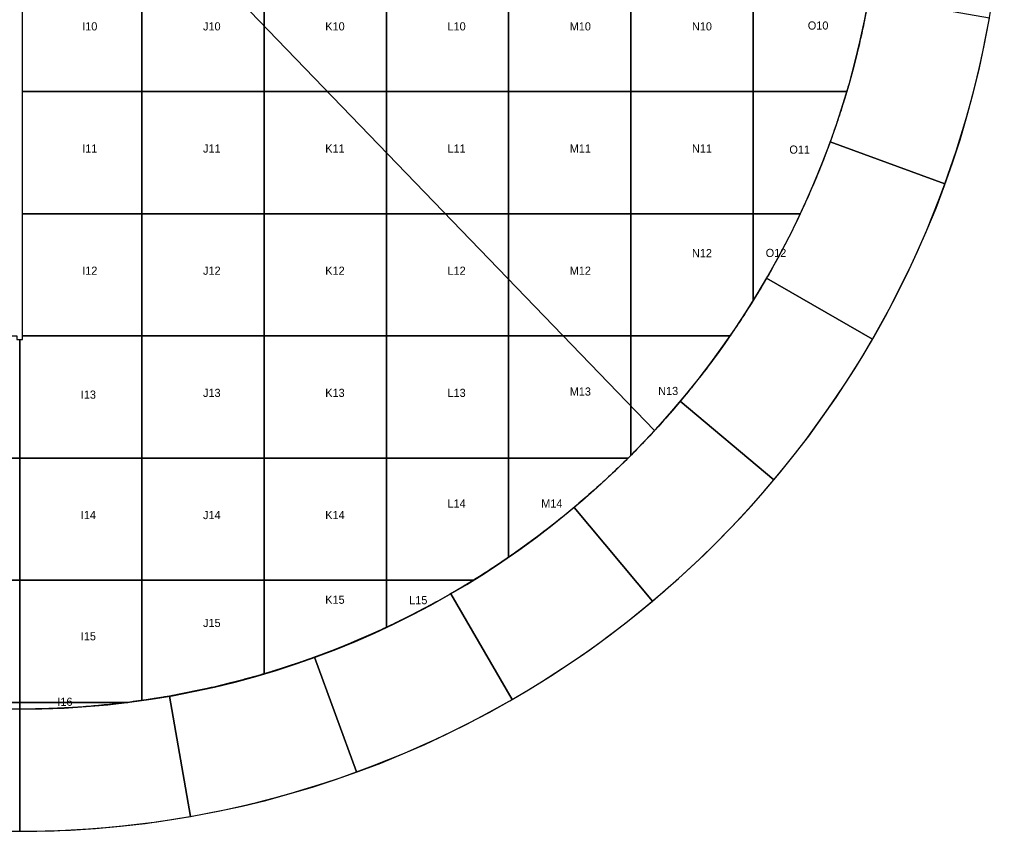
# Model space of a CAD drawing. Header units: millimetres. Extents: x -7250 to 7250, y -7250 to 7250.
# Tile 8 of 15: x 0 to 7250, y -7250 to -1271. Entities that reach past the tile are written whole.
import ezdxf

# ---------------------------------------------------------------- set-up
doc = ezdxf.new("R2010")
doc.units = ezdxf.units.MM
for name, color, linetype in [('CUT', 1, 'Continuous'), ('ID', 3, 'Continuous'), ('QIBLA', 5, 'Continuous')]:
    doc.layers.add(name, color=color, linetype=linetype)

msp = doc.modelspace()

# ---------------------------------------------------------------- linework, layer by layer
at = {"layer": 'CUT'}
for points in [[(900, -900), (900, -1800), (20, -1800), (20, -900), (900, -900)], [(900, -900), (1800, -900), (1800, -1800), (900, -1800), (900, -900)], [(1800, -900), (2700, -900), (2700, -1800), (1800, -1800), (1800, -900)], [(2700, -900), (3600, -900), (3600, -1800), (2700, -1800), (2700, -900)], [(3600, -900), (4500, -900), (4500, -1800), (3600, -1800), (3600, -900)], [(4500, -900), (5400, -900), (5400, -1800), (4500, -1800), (4500, -900)], [(6253.5, -1102.7), (6233.3, -1211.6), (6211.2, -1320.2), (6187.2, -1428.4), (6161.4, -1536.2), (6133.6, -1643.5), (6104, -1750.3), (6072.5, -1856.6), (6039.2, -1962.3), (6004, -2067.4), (5967, -2171.8), (6812.8, -2479.6), (6855, -2360.4), (6895.2, -2240.4), (6933.2, -2119.7), (6969.1, -1998.4), (7003, -1876.4), (7034.6, -1753.9), (7064.2, -1630.9), (7091.6, -1507.4), (7116.8, -1383.4), (7139.9, -1258.9), (6253.5, -1102.7)], [(900, -1800), (900, -2700), (20, -2700), (20, -1800), (900, -1800)], [(900, -1800), (1800, -1800), (1800, -2700), (900, -2700), (900, -1800)], [(1800, -1800), (2700, -1800), (2700, -2700), (1800, -2700), (1800, -1800)], [(2700, -1800), (3600, -1800), (3600, -2700), (2700, -2700), (2700, -1800)], [(3600, -1800), (4500, -1800), (4500, -2700), (3600, -2700), (3600, -1800)], [(4500, -1800), (5400, -1800), (5400, -2700), (4500, -2700), (4500, -1800)], [(5400, -1800), (6089.5, -1800), (6087.8, -1806), (6082.2, -1824.7), (6076.6, -1843.3), (6070.9, -1861.9), (6065.1, -1880.6), (6059.3, -1899.2), (6053.5, -1917.7), (6047.6, -1936.3), (6041.6, -1954.8), (6035.6, -1973.4), (6029.5, -1991.9), (6023.4, -2010.4), (6017.2, -2028.8), (6010.9, -2047.3), (6004.6, -2065.7), (5998.2, -2084.1), (5991.8, -2102.5), (5985.3, -2120.9), (5978.8, -2139.3), (5972.2, -2157.6), (5965.6, -2175.9), (5958.9, -2194.2), (5952.1, -2212.5), (5945.3, -2230.7), (5938.4, -2248.9), (5931.5, -2267.1), (5924.5, -2285.3), (5917.5, -2303.5), (5910.4, -2321.6), (5903.2, -2339.8), (5896, -2357.9), (5888.8, -2375.9), (5881.4, -2394), (5874.1, -2412), (5866.6, -2430), (5859.2, -2448), (5851.6, -2466), (5844, -2483.9), (5836.4, -2501.8), (5828.7, -2519.7), (5820.9, -2537.6), (5813.1, -2555.5), (5805.2, -2573.3), (5797.3, -2591.1), (5789.3, -2608.9), (5781.3, -2626.6), (5773.2, -2644.3), (5765.1, -2662), (5756.9, -2679.7), (5748.6, -2697.4), (5747.4, -2700), (5400, -2700), (5400, -1800)], [(5967, -2171.8), (5928.2, -2275.6), (5887.6, -2378.8), (5845.2, -2481.1), (5801, -2582.8), (5755.1, -2683.6), (5707.3, -2783.7), (5657.9, -2882.8), (5606.7, -2981.1), (5553.8, -3078.5), (5499.3, -3175), (6278.7, -3625), (6341, -3514.9), (6401.4, -3403.7), (6459.8, -3291.4), (6516.3, -3178.2), (6570.7, -3064), (6623.2, -2948.8), (6673.7, -2832.8), (6722.1, -2715.9), (6768.5, -2598.2), (6812.8, -2479.6), (5967, -2171.8)], [(900, -2700), (900, -3600), (20, -3600), (20, -2700), (900, -2700)], [(900, -2700), (1800, -2700), (1800, -3600), (900, -3600), (900, -2700)], [(1800, -2700), (2700, -2700), (2700, -3600), (1800, -3600), (1800, -2700)], [(2700, -2700), (3600, -2700), (3600, -3600), (2700, -3600), (2700, -2700)], [(3600, -2700), (4500, -2700), (4500, -3600), (3600, -3600), (3600, -2700)], [(4500, -2700), (5400, -2700), (5400, -3341), (5395.9, -3347.7), (5385.6, -3364.3), (5375.2, -3380.8), (5364.8, -3397.2), (5354.4, -3413.7), (5343.9, -3430.1), (5333.3, -3446.5), (5322.7, -3462.8), (5312.1, -3479.1), (5301.4, -3495.4), (5290.6, -3511.7), (5279.8, -3527.9), (5269, -3544.1), (5258.1, -3560.2), (5247.1, -3576.3), (5236.1, -3592.4), (5230.9, -3600), (4500, -3600), (4500, -2700)], [(5747.4, -2700), (5740.3, -2715), (5732, -2732.6), (5723.6, -2750.1), (5715.1, -2767.7), (5706.6, -2785.2), (5698, -2802.7), (5689.4, -2820.2), (5680.7, -2837.6), (5672, -2855), (5663.2, -2872.4), (5654.3, -2889.8), (5645.5, -2907.1), (5636.5, -2924.4), (5627.5, -2941.7), (5618.5, -2959), (5609.4, -2976.2), (5600.2, -2993.4), (5591, -3010.5), (5581.7, -3027.7), (5572.4, -3044.8), (5563, -3061.9), (5553.6, -3078.9), (5544.2, -3095.9), (5534.6, -3112.9), (5525.1, -3129.9), (5515.4, -3146.8), (5505.7, -3163.7), (5496, -3180.6), (5486.2, -3197.5), (5476.4, -3214.3), (5466.5, -3231.1), (5456.6, -3247.8), (5446.6, -3264.6), (5436.5, -3281.2), (5426.4, -3297.9), (5416.3, -3314.5), (5406.1, -3331.1), (5400, -3341), (5400, -2700), (5747.4, -2700)], [(5499.3, -3175), (5443, -3270.5), (5385.1, -3365), (5325.6, -3458.5), (5264.4, -3550.9), (5201.6, -3642.2), (5137.3, -3732.4), (5071.3, -3821.5), (5003.9, -3909.5), (4934.9, -3996.2), (4864.4, -4081.7), (5553.8, -4660.2), (5634.3, -4562.6), (5713.1, -4463.5), (5790.1, -4363.2), (5865.4, -4261.4), (5938.9, -4158.4), (6010.5, -4054.1), (6080.4, -3948.6), (6148.3, -3841.9), (6214.5, -3734), (6278.7, -3625), (5499.3, -3175)], [(-900, -3600), (-20, -3600), (-20, -3626), (0, -3626), (0, -4500), (-900, -4500), (-900, -3600)], [(0, -3626), (20, -3626), (20, -3600), (900, -3600), (900, -4500), (0, -4500), (0, -3626)], [(900, -3600), (1800, -3600), (1800, -4500), (900, -4500), (900, -3600)], [(1800, -3600), (2700, -3600), (2700, -4500), (1800, -4500), (1800, -3600)], [(2700, -3600), (3600, -3600), (3600, -4500), (2700, -4500), (2700, -3600)], [(3600, -3600), (4500, -3600), (4500, -4480.2), (4490.1, -4490.1), (4480.2, -4500), (3600, -4500), (3600, -3600)], [(5230.9, -3600), (5225.1, -3608.4), (5214, -3624.5), (5202.9, -3640.4), (5191.7, -3656.4), (5180.4, -3672.3), (5169.1, -3688.2), (5157.8, -3704), (5146.4, -3719.8), (5135, -3735.6), (5123.5, -3751.3), (5111.9, -3767), (5100.4, -3782.7), (5088.7, -3798.3), (5077.1, -3813.9), (5065.3, -3829.5), (5053.6, -3845), (5041.7, -3860.5), (5029.9, -3875.9), (5018, -3891.3), (5006, -3906.7), (4994, -3922.1), (4981.9, -3937.4), (4969.8, -3952.6), (4957.7, -3967.9), (4945.5, -3983), (4933.2, -3998.2), (4921, -4013.3), (4908.6, -4028.4), (4896.2, -4043.4), (4883.8, -4058.4), (4871.3, -4073.4), (4858.8, -4088.3), (4846.2, -4103.2), (4833.6, -4118.1), (4821, -4132.9), (4808.3, -4147.6), (4795.5, -4162.4), (4782.7, -4177.1), (4769.9, -4191.7), (4757, -4206.3), (4744.1, -4220.9), (4731.1, -4235.4), (4718.1, -4249.9), (4705, -4264.4), (4691.9, -4278.8), (4678.8, -4293.2), (4665.6, -4307.5), (4652.4, -4321.8), (4639.1, -4336.1), (4625.7, -4350.3), (4612.4, -4364.5), (4599, -4378.6), (4585.5, -4392.7), (4572, -4406.7), (4558.5, -4420.7), (4544.9, -4434.7), (4531.3, -4448.6), (4517.6, -4462.5), (4503.9, -4476.3), (4500, -4480.2), (4500, -3600), (5230.9, -3600)], [(4864.4, -4081.7), (4792.4, -4166), (4719, -4249), (4644.1, -4330.7), (4567.8, -4411.1), (4490.1, -4490.1), (4411.1, -4567.8), (4330.7, -4644.1), (4249, -4719), (4166, -4792.4), (4081.7, -4864.4), (4660.2, -5553.8), (4756.4, -5471.6), (4851.2, -5387.8), (4944.5, -5302.3), (5036.3, -5215.2), (5126.5, -5126.5), (5215.2, -5036.3), (5302.3, -4944.5), (5387.8, -4851.2), (5471.6, -4756.4), (5553.8, -4660.2), (4864.4, -4081.7)], [(-900, -4500), (0, -4500), (0, -5400), (-900, -5400), (-900, -4500)], [(0, -4500), (900, -4500), (900, -5400), (0, -5400), (0, -4500)], [(900, -4500), (1800, -4500), (1800, -5400), (900, -5400), (900, -4500)], [(1800, -4500), (2700, -4500), (2700, -5400), (1800, -5400), (1800, -4500)], [(2700, -4500), (3600, -4500), (3600, -5230.9), (3592.4, -5236.1), (3576.3, -5247.1), (3560.2, -5258.1), (3544.1, -5269), (3527.9, -5279.8), (3511.7, -5290.6), (3495.4, -5301.4), (3479.1, -5312.1), (3462.8, -5322.7), (3446.5, -5333.3), (3430.1, -5343.9), (3413.7, -5354.4), (3397.2, -5364.8), (3380.8, -5375.2), (3364.3, -5385.6), (3347.7, -5395.9), (3341, -5400), (2700, -5400), (2700, -4500)], [(4480.2, -4500), (4476.3, -4503.9), (4462.5, -4517.6), (4448.6, -4531.3), (4434.7, -4544.9), (4420.7, -4558.5), (4406.7, -4572), (4392.7, -4585.5), (4378.6, -4599), (4364.5, -4612.4), (4350.3, -4625.7), (4336.1, -4639.1), (4321.8, -4652.4), (4307.5, -4665.6), (4293.2, -4678.8), (4278.8, -4691.9), (4264.4, -4705), (4249.9, -4718.1), (4235.4, -4731.1), (4220.9, -4744.1), (4206.3, -4757), (4191.7, -4769.9), (4177.1, -4782.7), (4162.4, -4795.5), (4147.6, -4808.3), (4132.9, -4821), (4118.1, -4833.6), (4103.2, -4846.2), (4088.3, -4858.8), (4073.4, -4871.3), (4058.4, -4883.8), (4043.4, -4896.2), (4028.4, -4908.6), (4013.3, -4921), (3998.2, -4933.2), (3983, -4945.5), (3967.9, -4957.7), (3952.6, -4969.8), (3937.4, -4981.9), (3922.1, -4994), (3906.7, -5006), (3891.3, -5018), (3875.9, -5029.9), (3860.5, -5041.7), (3845, -5053.6), (3829.5, -5065.3), (3813.9, -5077.1), (3798.3, -5088.7), (3782.7, -5100.4), (3767, -5111.9), (3751.3, -5123.5), (3735.6, -5135), (3719.8, -5146.4), (3704, -5157.8), (3688.2, -5169.1), (3672.3, -5180.4), (3656.4, -5191.7), (3640.4, -5202.9), (3624.5, -5214), (3608.4, -5225.1), (3600, -5230.9), (3600, -4500), (4480.2, -4500)], [(4081.7, -4864.4), (3996.2, -4934.9), (3909.5, -5003.9), (3821.5, -5071.3), (3732.4, -5137.3), (3642.2, -5201.6), (3550.9, -5264.4), (3458.5, -5325.6), (3365, -5385.1), (3270.5, -5443), (3175, -5499.3), (3625, -6278.7), (3734, -6214.5), (3841.9, -6148.3), (3948.6, -6080.4), (4054.1, -6010.5), (4158.4, -5938.9), (4261.4, -5865.4), (4363.2, -5790.1), (4463.5, -5713.1), (4562.6, -5634.3), (4660.2, -5553.8), (4081.7, -4864.4)], [(0, -5400), (0, -6300), (-795.3, -6300), (-796.6, -6299.8), (-816, -6297.4), (-835.3, -6294.8), (-854.6, -6292.2), (-873.9, -6289.6), (-893.2, -6286.9), (-900, -6285.9), (-900, -5400), (0, -5400)], [(0, -5400), (900, -5400), (900, -6285.9), (893.2, -6286.9), (873.9, -6289.6), (854.6, -6292.2), (835.3, -6294.8), (816, -6297.4), (796.6, -6299.8), (795.3, -6300), (0, -6300), (0, -5400)], [(1800, -5400), (1800, -6089.5), (1787.3, -6093.3), (1768.6, -6098.7), (1749.9, -6104.1), (1731.1, -6109.5), (1712.4, -6114.8), (1693.6, -6120), (1674.8, -6125.1), (1656, -6130.3), (1637.2, -6135.3), (1618.4, -6140.3), (1599.6, -6145.2), (1580.7, -6150.1), (1561.8, -6154.9), (1542.9, -6159.7), (1524, -6164.4), (1505.1, -6169), (1486.2, -6173.6), (1467.2, -6178.2), (1448.3, -6182.6), (1429.3, -6187.1), (1410.3, -6191.4), (1391.3, -6195.7), (1372.3, -6199.9), (1353.3, -6204.1), (1334.2, -6208.3), (1315.2, -6212.3), (1296.1, -6216.3), (1277, -6220.3), (1257.9, -6224.2), (1238.8, -6228), (1219.7, -6231.8), (1200.6, -6235.5), (1181.5, -6239.1), (1162.3, -6242.7), (1143.1, -6246.3), (1124, -6249.7), (1104.8, -6253.2), (1085.6, -6256.5), (1066.4, -6259.8), (1047.2, -6263.1), (1028, -6266.2), (1008.7, -6269.4), (989.5, -6272.4), (970.3, -6275.4), (951, -6278.4), (931.7, -6281.3), (912.5, -6284.1), (900, -6285.9), (900, -5400), (1800, -5400)], [(2700, -5400), (2700, -5747.4), (2697.4, -5748.6), (2679.7, -5756.9), (2662, -5765.1), (2644.3, -5773.2), (2626.6, -5781.3), (2608.9, -5789.3), (2591.1, -5797.3), (2573.3, -5805.2), (2555.5, -5813.1), (2537.6, -5820.9), (2519.7, -5828.7), (2501.8, -5836.4), (2483.9, -5844), (2466, -5851.6), (2448, -5859.2), (2430, -5866.6), (2412, -5874.1), (2394, -5881.4), (2375.9, -5888.8), (2357.9, -5896), (2339.8, -5903.2), (2321.6, -5910.4), (2303.5, -5917.5), (2285.3, -5924.5), (2267.1, -5931.5), (2248.9, -5938.4), (2230.7, -5945.3), (2212.5, -5952.1), (2194.2, -5958.9), (2175.9, -5965.6), (2157.6, -5972.2), (2139.3, -5978.8), (2120.9, -5985.3), (2102.5, -5991.8), (2084.1, -5998.2), (2065.7, -6004.6), (2047.3, -6010.9), (2028.8, -6017.2), (2010.4, -6023.4), (1991.9, -6029.5), (1973.4, -6035.6), (1954.8, -6041.6), (1936.3, -6047.6), (1917.7, -6053.5), (1899.2, -6059.3), (1880.6, -6065.1), (1861.9, -6070.9), (1843.3, -6076.6), (1824.7, -6082.2), (1806, -6087.8), (1800, -6089.5), (1800, -5400), (2700, -5400)], [(3341, -5400), (3331.1, -5406.1), (3314.5, -5416.3), (3297.9, -5426.4), (3281.2, -5436.5), (3264.6, -5446.6), (3247.8, -5456.6), (3231.1, -5466.5), (3214.3, -5476.4), (3197.5, -5486.2), (3180.6, -5496), (3163.7, -5505.7), (3146.8, -5515.4), (3129.9, -5525.1), (3112.9, -5534.6), (3095.9, -5544.2), (3078.9, -5553.6), (3061.9, -5563), (3044.8, -5572.4), (3027.7, -5581.7), (3010.5, -5591), (2993.4, -5600.2), (2976.2, -5609.4), (2959, -5618.5), (2941.7, -5627.5), (2924.4, -5636.5), (2907.1, -5645.5), (2889.8, -5654.3), (2872.4, -5663.2), (2855, -5672), (2837.6, -5680.7), (2820.2, -5689.4), (2802.7, -5698), (2785.2, -5706.6), (2767.7, -5715.1), (2750.1, -5723.6), (2732.6, -5732), (2715, -5740.3), (2700, -5747.4), (2700, -5400), (3341, -5400)], [(3175, -5499.3), (3078.5, -5553.8), (2981.1, -5606.7), (2882.8, -5657.9), (2783.7, -5707.3), (2683.6, -5755.1), (2582.8, -5801), (2481.1, -5845.2), (2378.8, -5887.6), (2275.6, -5928.2), (2171.8, -5967), (2479.6, -6812.8), (2598.2, -6768.5), (2715.9, -6722.1), (2832.8, -6673.7), (2948.8, -6623.2), (3064, -6570.7), (3178.2, -6516.3), (3291.4, -6459.8), (3403.7, -6401.4), (3514.9, -6341), (3625, -6278.7), (3175, -5499.3)], [(2171.8, -5967), (2067.4, -6004), (1962.3, -6039.2), (1856.6, -6072.5), (1750.3, -6104), (1643.5, -6133.6), (1536.2, -6161.4), (1428.4, -6187.2), (1320.2, -6211.2), (1211.6, -6233.3), (1102.7, -6253.5), (1258.9, -7139.9), (1383.4, -7116.8), (1507.4, -7091.6), (1630.9, -7064.2), (1753.9, -7034.6), (1876.4, -7003), (1998.4, -6969.1), (2119.7, -6933.2), (2240.4, -6895.2), (2360.4, -6855), (2479.6, -6812.8), (2171.8, -5967)], [(0, -6350), (-110.8, -6349), (-221.6, -6346.1), (-332.3, -6341.3), (-443, -6334.5), (-553.4, -6325.8), (-663.8, -6315.2), (-773.9, -6302.7), (-883.7, -6288.2), (-993.4, -6271.8), (-1102.7, -6253.5), (-1258.9, -7139.9), (-1134.1, -7160.7), (-1009, -7179.4), (-883.6, -7196), (-757.8, -7210.3), (-631.9, -7222.4), (-505.7, -7232.3), (-379.4, -7240.1), (-253, -7245.6), (-126.5, -7248.9), (0, -7250), (0, -6350)], [(1102.7, -6253.5), (993.4, -6271.8), (883.7, -6288.2), (773.9, -6302.7), (663.8, -6315.2), (553.4, -6325.8), (443, -6334.5), (332.3, -6341.3), (221.6, -6346.1), (110.8, -6349), (0, -6350), (0, -7250), (126.5, -7248.9), (253, -7245.6), (379.4, -7240.1), (505.7, -7232.3), (631.9, -7222.4), (757.8, -7210.3), (883.6, -7196), (1009, -7179.4), (1134.1, -7160.7), (1258.9, -7139.9), (1102.7, -6253.5)], [(795.3, -6300), (777.3, -6302.2), (758, -6304.6), (738.6, -6306.9), (719.3, -6309.1), (699.9, -6311.3), (680.5, -6313.4), (661.2, -6315.5), (641.8, -6317.5), (622.4, -6319.4), (603, -6321.3), (583.6, -6323.1), (564.2, -6324.9), (544.8, -6326.6), (525.4, -6328.2), (506, -6329.8), (486.6, -6331.3), (467.1, -6332.8), (447.7, -6334.2), (428.3, -6335.5), (408.8, -6336.8), (389.4, -6338.1), (369.9, -6339.2), (350.5, -6340.3), (331, -6341.4), (311.6, -6342.4), (292.1, -6343.3), (272.7, -6344.1), (253.2, -6345), (233.7, -6345.7), (214.3, -6346.4), (194.8, -6347), (175.3, -6347.6), (155.8, -6348.1), (136.4, -6348.5), (116.9, -6348.9), (97.4, -6349.3), (77.9, -6349.5), (58.4, -6349.7), (39, -6349.9), (19.5, -6350), (0, -6350), (0, -6300), (795.3, -6300)]]:
    msp.add_lwpolyline(points, close=True, dxfattribs=at)
for points in [[(6224.2, -1257.9), (6220.3, -1277), (6216.3, -1296.1), (6212.3, -1315.2), (6208.3, -1334.2), (6204.1, -1353.3), (6199.9, -1372.3), (6195.7, -1391.3), (6191.4, -1410.3), (6187.1, -1429.3), (6182.6, -1448.3), (6178.2, -1467.2), (6173.6, -1486.2), (6169, -1505.1), (6164.4, -1524), (6159.7, -1542.9), (6154.9, -1561.8), (6150.1, -1580.7), (6145.2, -1599.6), (6140.3, -1618.4), (6135.3, -1637.2), (6130.3, -1656), (6125.1, -1674.8), (6120, -1693.6), (6114.8, -1712.4), (6109.5, -1731.1), (6104.1, -1749.9), (6098.7, -1768.6), (6093.3, -1787.3), (6089.5, -1800), (5400, -1800), (5400, -900)], [(-795.3, -6300), (0, -6300), (0, -6350), (0, -6350), (-19.5, -6350)]]:
    msp.add_lwpolyline(points, dxfattribs=at)
for radius in [7250, 6350]:
    msp.add_circle((0, 0), radius, dxfattribs=at)
at = {"layer": 'QIBLA'}
msp.add_lwpolyline([(0, 550), (4675.1, -4297.2)], dxfattribs=at)

# ---------------------------------------------------------------- texts
at = {"layer": 'ID'}
for s, p in [('I10', (460, -1350)), ('J10', (1350, -1350)), ('K10', (2250, -1350)), ('L10', (3150, -1350)), ('M10', (4050, -1350)), ('N10', (4950, -1350)), ('O10', (5803.1, -1343.7)), ('I11', (460, -2250)), ('J11', (1350, -2250)), ('K11', (2250, -2250)), ('L11', (3150, -2250)), ('M11', (4050, -2250)), ('N11', (4950, -2250)), ('O11', (5667.5, -2258)), ('N12', (4950, -3020.5)), ('O12', (5493.2, -3019.1)), ('I12', (460, -3150)), ('J12', (1350, -3150)), ('K12', (2250, -3150)), ('L12', (3150, -3150)), ('M12', (4050, -3150)), ('M13', (4050, -4040.1)), ('N13', (4701.2, -4035.9)), ('I13', (450, -4063)), ('J13', (1350, -4050)), ('K13', (2250, -4050)), ('L13', (3150, -4050)), ('L14', (3150, -4865.5)), ('M14', (3840.4, -4865.1)), ('I14', (450, -4950)), ('J14', (1350, -4950)), ('K14', (2250, -4950)), ('K15', (2250, -5573.7)), ('L15', (2868.1, -5577.1)), ('J15', (1350, -5744.8)), ('I15', (450, -5842.9)), ('I16', (277.3, -6325.7))]:
    msp.add_text(s, height=60, dxfattribs=at).set_placement(p)

doc.saveas('drawing.dxf')
